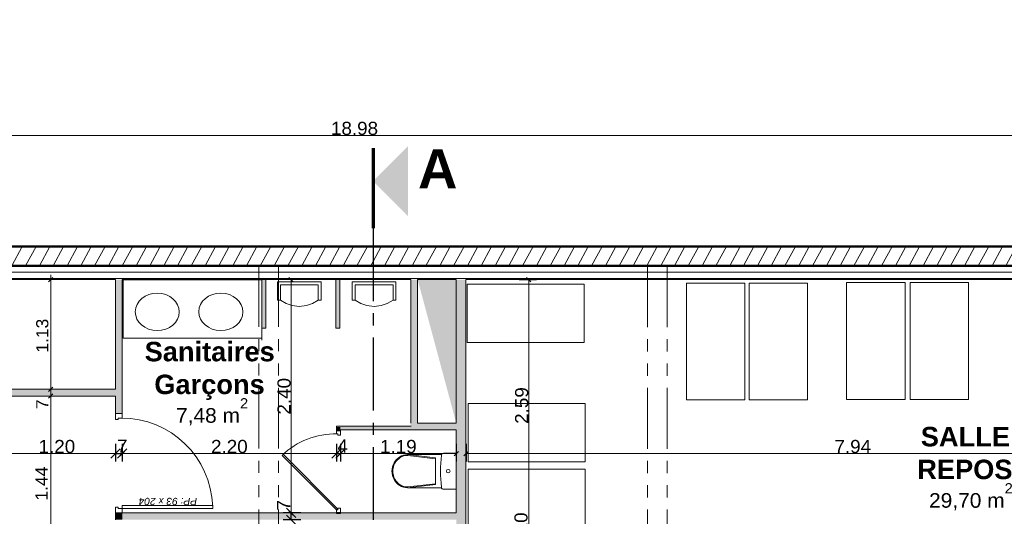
# Model space of a CAD drawing. Extents: x -61922 to 269817, y -51921 to -896.
# Tile 22 of 37: x -37133 to -27023, y -30328 to -25224. Entities that reach past the tile are written whole.
import ezdxf

# ---------------------------------------------------------------- set-up
doc = ezdxf.new("R2010")
doc.units = 0
doc.header["$LTSCALE"] = 0.1
doc.header["$MEASUREMENT"] = 0
for name, pattern in [('AXES2', [1.125, 0.75, -0.125, 0.125, -0.125]), ('FANTOME2', [1.25, 0.625, -0.125, 0.125, -0.125, 0.125, -0.125]), ('Lignes cachées', [195.611112, 141.111112, -54.5])]:
    doc.linetypes.add(name, pattern=pattern)
doc.layers.get('0').update_dxf_attribs({"lineweight": 9})
doc.layers.get('Defpoints').update_dxf_attribs({"lineweight": 9})
for name, color, linetype, lineweight in [('Aucune', 7, 'Continuous', 9), ('Cloisons', 7, 'Continuous', 9), ('Cotat_ 1_50', 7, 'Continuous', 9), ('Doublages Inter', 7, 'Continuous', 9), ('Mobiliers', 7, 'Continuous', 9), ('Murs Périphériques', 7, 'Continuous', 9), ('Plomberie Sanitaire', 7, 'Continuous', 9), ('Poutres', 7, 'Continuous', 9), ('Revetement Sols', 7, 'Continuous', 9), ('Texte 2D', 7, 'Continuous', 9)]:
    doc.layers.add(name, color=color, linetype=linetype, lineweight=lineweight)
doc.styles.add('STYLE_GENERE_2', font='swissc.ttf', dxfattribs={"width": 1.25})
doc.styles.add('STYLE_GENERE_4', font='ariali.ttf')
doc.styles.add('STYLE_GENERE_6', font='arialbd.ttf')
doc.linetypes.add('ISOLATION', pattern='A,0.0001,-0.1,[134,ltypeshp.shx,S=0.1,R=0,X=-0.1,Y=0],-0.2,[134,ltypeshp.shx,S=0.1,R=180,X=0.1,Y=0],-0.1', length=0.4001)
doc.dimstyles.new('COTATION_EN_M', dxfattribs={"dimtxt": 135, "dimasz": 45, "dimexe": 80, "dimexo": 10, "dimgap": 3, "dimtad": 1, "dimlfac": 0.001, "dimzin": 0, "dimdsep": 46, "dimtxsty": 'STYLE_GENERE_2', "dimblk": 'OBLIQUE', "dimcen": 2.5, "dimclrd": 256, "dimclre": 256, "dimclrt": 256, "dimadec": 0, "dimazin": 0, "dimtfac": 1, "dimtix": 1, "dimtmove": 1, "dimatfit": 3, "dimldrblk": 'OBLIQUE', "dimfxl": 100, "dimfxlon": 1, "dimtfillclr": 256, "dimtolj": 1, "dimtzin": 1, "dimlwd": -1, "dimarcsym": 0})
doc.dimstyles.new('COTE CM', dxfattribs={"dimtxt": 135, "dimasz": 95, "dimexe": 80, "dimexo": 10, "dimgap": 10, "dimtad": 1, "dimdec": 0, "dimlfac": 0.1, "dimzin": 0, "dimtxsty": 'STYLE_GENERE_2', "dimblk": 'OBLIQUE', "dimcen": 0.09, "dimclrd": 256, "dimclre": 256, "dimclrt": 256, "dimadec": 0, "dimazin": 0, "dimtfac": 1, "dimtdec": 0, "dimtmove": 1, "dimatfit": 3, "dimfxl": 100, "dimfxlon": 1, "dimtolj": 1, "dimtzin": 0, "dimarcsym": 0})
pattern_1 = [(241.8604, (-49431.77, -45033.68), (110.2251, -58.9527), [])]

# ---------------------------------------------------------------- blocks, each defined once
blk = doc.blocks.new('_Oblique')
at = {"color": 0, "linetype": 'ByBlock', "lineweight": -2}
blk.add_line((-0.5, -0.5), (0.5, 0.5), dxfattribs=at)
blk = doc.blocks.new('*D903')
at = {"lineweight": -2, "transparency": 16777216}
for p, q in [((-37351, -29583), (-37351, -29763)), ((-36150, -29583), (-36150, -29763))]:
    blk.add_line(p, q, dxfattribs=at)
at = {"transparency": 16777216}
blk.add_line((-37351, -29683), (-36150, -29683), dxfattribs=at)
at = {"layer": 'Defpoints', "color": 0, "transparency": 16777216}
for p in [(-36150, -29333), (-37351, -29450), (-36150, -29683)]:
    blk.add_point(p, dxfattribs=at)
at = {"transparency": 16777216, "xscale": 45, "yscale": 45, "zscale": 45, "rotation": 180}
blk.add_blockref('_Oblique', (-37351, -29683), dxfattribs=at)
at = {"transparency": 16777216, "xscale": 45, "yscale": 45, "zscale": 45}
blk.add_blockref('_Oblique', (-36150, -29683), dxfattribs=at)
at = {"transparency": 16777216, "insert": (-36751, -29611), "char_height": 135, "attachment_point": 5, "style": 'STYLE_GENERE_2'}
blk.add_mtext('\\A1;1.20', dxfattribs=at)
blk = doc.blocks.new('*D904')
at = {"lineweight": -2, "transparency": 16777216}
for p, q in [((-36150, -29583), (-36150, -29763)), ((-36080, -29583), (-36080, -29763)), ((-36150, -29683), (-36080, -29683))]:
    blk.add_line(p, q, dxfattribs=at)
at = {"layer": 'Defpoints', "color": 0, "transparency": 16777216}
for p in [(-36080, -29318), (-36150, -29333), (-36080, -29683)]:
    blk.add_point(p, dxfattribs=at)
at = {"lineweight": -2, "transparency": 16777216, "xscale": 95, "yscale": 95, "zscale": 95, "rotation": 180}
blk.add_blockref('_Oblique', (-36150, -29683), dxfattribs=at)
at = {"lineweight": -2, "transparency": 16777216, "xscale": 95, "yscale": 95, "zscale": 95}
blk.add_blockref('_Oblique', (-36080, -29683), dxfattribs=at)
at = {"transparency": 16777216, "insert": (-36080, -29606), "char_height": 135, "attachment_point": 5, "style": 'STYLE_GENERE_2'}
blk.add_mtext('\\A1;7', dxfattribs=at)
blk = doc.blocks.new('*D905')
at = {"lineweight": -2, "transparency": 16777216}
for p, q in [((-36080, -29583), (-36080, -29763)), ((-33880, -29583), (-33880, -29763))]:
    blk.add_line(p, q, dxfattribs=at)
at = {"transparency": 16777216}
blk.add_line((-36080, -29683), (-33880, -29683), dxfattribs=at)
at = {"layer": 'Defpoints', "color": 0, "transparency": 16777216}
for p in [(-36080, -29318), (-33880, -29450), (-33880, -29683)]:
    blk.add_point(p, dxfattribs=at)
at = {"transparency": 16777216, "xscale": 45, "yscale": 45, "zscale": 45, "rotation": 180}
blk.add_blockref('_Oblique', (-36080, -29683), dxfattribs=at)
at = {"transparency": 16777216, "xscale": 45, "yscale": 45, "zscale": 45}
blk.add_blockref('_Oblique', (-33880, -29683), dxfattribs=at)
at = {"transparency": 16777216, "insert": (-34980, -29611), "char_height": 135, "attachment_point": 5, "style": 'STYLE_GENERE_2'}
blk.add_mtext('\\A1;2.20', dxfattribs=at)
blk = doc.blocks.new('*D906')
at = {"lineweight": -2, "transparency": 16777216}
for p, q in [((-33880, -29583), (-33880, -29763)), ((-33840, -29583), (-33840, -29763)), ((-33880, -29683), (-33840, -29683))]:
    blk.add_line(p, q, dxfattribs=at)
at = {"layer": 'Defpoints', "color": 0, "transparency": 16777216}
for p in [(-33880, -29450), (-33840, -29450), (-33840, -29683)]:
    blk.add_point(p, dxfattribs=at)
at = {"lineweight": -2, "transparency": 16777216, "xscale": 95, "yscale": 95, "zscale": 95, "rotation": 180}
blk.add_blockref('_Oblique', (-33880, -29683), dxfattribs=at)
at = {"lineweight": -2, "transparency": 16777216, "xscale": 95, "yscale": 95, "zscale": 95}
blk.add_blockref('_Oblique', (-33840, -29683), dxfattribs=at)
at = {"transparency": 16777216, "insert": (-33817, -29605), "char_height": 135, "attachment_point": 5, "style": 'STYLE_GENERE_2'}
blk.add_mtext('\\A1;4', dxfattribs=at)
blk = doc.blocks.new('*D907')
at = {"lineweight": -2, "transparency": 16777216}
for p, q in [((-33840, -29583), (-33840, -29763)), ((-32650, -29583), (-32650, -29763))]:
    blk.add_line(p, q, dxfattribs=at)
at = {"transparency": 16777216}
blk.add_line((-33840, -29683), (-32650, -29683), dxfattribs=at)
at = {"layer": 'Defpoints', "color": 0, "transparency": 16777216}
for p in [(-33840, -29450), (-32650, -29440), (-32650, -29683)]:
    blk.add_point(p, dxfattribs=at)
at = {"transparency": 16777216, "xscale": 45, "yscale": 45, "zscale": 45, "rotation": 180}
blk.add_blockref('_Oblique', (-33840, -29683), dxfattribs=at)
at = {"transparency": 16777216, "xscale": 45, "yscale": 45, "zscale": 45}
blk.add_blockref('_Oblique', (-32650, -29683), dxfattribs=at)
at = {"transparency": 16777216, "insert": (-33245, -29611), "char_height": 135, "attachment_point": 5, "style": 'STYLE_GENERE_2'}
blk.add_mtext('\\A1;1.19', dxfattribs=at)
blk = doc.blocks.new('*D908')
at = {"lineweight": -2, "transparency": 16777216}
for p, q in [((-32550, -29583), (-32550, -29763)), ((-24607, -29583), (-24607, -29763))]:
    blk.add_line(p, q, dxfattribs=at)
at = {"transparency": 16777216}
blk.add_line((-32550, -29683), (-24607, -29683), dxfattribs=at)
at = {"layer": 'Defpoints', "color": 0, "transparency": 16777216}
for p in [(-24607, -27895), (-32550, -29440), (-24607, -29683)]:
    blk.add_point(p, dxfattribs=at)
at = {"transparency": 16777216, "xscale": 45, "yscale": 45, "zscale": 45, "rotation": 180}
blk.add_blockref('_Oblique', (-32550, -29683), dxfattribs=at)
at = {"transparency": 16777216, "xscale": 45, "yscale": 45, "zscale": 45}
blk.add_blockref('_Oblique', (-24607, -29683), dxfattribs=at)
at = {"transparency": 16777216, "insert": (-28579, -29611), "char_height": 135, "attachment_point": 5, "style": 'STYLE_GENERE_2'}
blk.add_mtext('\\A1;7.94', dxfattribs=at)
blk = doc.blocks.new('*D945')
at = {"lineweight": -2, "ltscale": 10, "transparency": 16777216}
for p, q in [((-49176, -32475), (-49320, -32583)), ((-46395, -36184), (-46539, -36292))]:
    blk.add_line(p, q, dxfattribs=at)
at = {"ltscale": 10, "transparency": 16777216}
blk.add_line((-49256, -32535), (-46475, -36244), dxfattribs=at)
at = {"layer": 'Defpoints', "color": 0, "ltscale": 10, "transparency": 16777216}
for p in [(672, -896), (-48934, -32294), (-46475, -36244)]:
    blk.add_point(p, dxfattribs=at)
at = {"ltscale": 10, "transparency": 16777216, "xscale": 45, "yscale": 45, "zscale": 45}
for p, rotation in [((-49256, -32535), 126.8603809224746), ((-46475, -36244), 306.8603809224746)]:
    blk.add_blockref('_Oblique', p, dxfattribs=dict(at, rotation=rotation))
at = {"ltscale": 10, "transparency": 16777216, "insert": (-47923, -34433), "char_height": 135, "attachment_point": 5, "rotation": 126.8604, "style": 'STYLE_GENERE_2'}
blk.add_mtext('\\A1;4.64', dxfattribs=at)
blk = doc.blocks.new('*D967')
at = {"lineweight": -2, "ltscale": 10, "transparency": 16777216}
for p, q in [((-34246, -30293), (-34426, -30293)), ((-34346, -30363), (-34346, -30293)), ((-34246, -30363), (-34426, -30363))]:
    blk.add_line(p, q, dxfattribs=at)
at = {"layer": 'Defpoints', "color": 0, "ltscale": 10, "transparency": 16777216}
for p in [(-34346, -30293), (-33670, -30293), (-33670, -30363)]:
    blk.add_point(p, dxfattribs=at)
at = {"lineweight": -2, "ltscale": 10, "transparency": 16777216, "xscale": 95, "yscale": 95, "zscale": 95}
for p, rotation in [((-34346, -30293), 90), ((-34346, -30363), 270)]:
    blk.add_blockref('_Oblique', p, dxfattribs=dict(at, rotation=rotation))
at = {"ltscale": 10, "transparency": 16777216, "insert": (-34423, -30214), "char_height": 135, "attachment_point": 5, "rotation": 90, "style": 'STYLE_GENERE_2'}
blk.add_mtext('\\A1;7', dxfattribs=at)
blk = doc.blocks.new('*D968')
at = {"lineweight": -2, "ltscale": 10, "transparency": 16777216}
for p, q in [((-34246, -27895), (-34426, -27895)), ((-34246, -30293), (-34426, -30293))]:
    blk.add_line(p, q, dxfattribs=at)
at = {"ltscale": 10, "transparency": 16777216}
blk.add_line((-34346, -30293), (-34346, -27895), dxfattribs=at)
at = {"layer": 'Defpoints', "color": 0, "ltscale": 10, "transparency": 16777216}
for p in [(-34346, -27895), (-33676, -27895), (-33670, -30293)]:
    blk.add_point(p, dxfattribs=at)
at = {"ltscale": 10, "transparency": 16777216, "xscale": 45, "yscale": 45, "zscale": 45}
for p, rotation in [((-34346, -27895), 90), ((-34346, -30293), 270)]:
    blk.add_blockref('_Oblique', p, dxfattribs=dict(at, rotation=rotation))
at = {"ltscale": 10, "transparency": 16777216, "insert": (-34418, -29094), "char_height": 135, "attachment_point": 5, "rotation": 90, "style": 'STYLE_GENERE_2'}
blk.add_mtext('\\A1;2.40', dxfattribs=at)
blk = doc.blocks.new('*D973')
at = {"lineweight": -2, "ltscale": 10, "transparency": 16777216}
for p, q in [((-31806, -30482), (-31986, -30482)), ((-31906, -30583), (-31906, -30482)), ((-31806, -30583), (-31986, -30583))]:
    blk.add_line(p, q, dxfattribs=at)
at = {"layer": 'Defpoints', "color": 0, "ltscale": 10, "transparency": 16777216}
for p in [(-31906, -30482), (-31660, -30482), (-31730, -30583)]:
    blk.add_point(p, dxfattribs=at)
at = {"lineweight": -2, "ltscale": 10, "transparency": 16777216, "xscale": 95, "yscale": 95, "zscale": 95}
for p, rotation in [((-31906, -30482), 90), ((-31906, -30583), 270)]:
    blk.add_blockref('_Oblique', p, dxfattribs=dict(at, rotation=rotation))
at = {"ltscale": 10, "transparency": 16777216, "insert": (-31985, -30395), "char_height": 135, "attachment_point": 5, "rotation": 90, "style": 'STYLE_GENERE_2'}
blk.add_mtext('\\A1;10', dxfattribs=at)
blk = doc.blocks.new('*D974')
at = {"lineweight": -2, "ltscale": 10, "transparency": 16777216}
for p, q in [((-32006, -27895), (-31826, -27895)), ((-31806, -30482), (-31986, -30482))]:
    blk.add_line(p, q, dxfattribs=at)
at = {"ltscale": 10, "transparency": 16777216}
blk.add_line((-31906, -30482), (-31906, -27895), dxfattribs=at)
at = {"layer": 'Defpoints', "color": 0, "ltscale": 10, "transparency": 16777216}
for p in [(-32550, -27895), (-31906, -27895), (-31660, -30482)]:
    blk.add_point(p, dxfattribs=at)
at = {"ltscale": 10, "transparency": 16777216, "xscale": 45, "yscale": 45, "zscale": 45}
for p, rotation in [((-31906, -27895), 90), ((-31906, -30482), 270)]:
    blk.add_blockref('_Oblique', p, dxfattribs=dict(at, rotation=rotation))
at = {"ltscale": 10, "transparency": 16777216, "insert": (-31978, -29189), "char_height": 135, "attachment_point": 5, "rotation": 90, "style": 'STYLE_GENERE_2'}
blk.add_mtext('\\A1;2.59', dxfattribs=at)
blk = doc.blocks.new('*D977')
at = {"lineweight": -2, "ltscale": 10, "transparency": 16777216}
for p, q in [((-43185, -26514), (-43185, -26334)), ((-24204, -26514), (-24204, -26334))]:
    blk.add_line(p, q, dxfattribs=at)
at = {"ltscale": 10, "transparency": 16777216}
blk.add_line((-24204, -26414), (-43185, -26414), dxfattribs=at)
at = {"layer": 'Defpoints', "color": 0, "ltscale": 10, "transparency": 16777216}
for p in [(-43185, -26414), (-43185, -27354), (-24204, -27354)]:
    blk.add_point(p, dxfattribs=at)
at = {"ltscale": 10, "transparency": 16777216, "xscale": 45, "yscale": 45, "zscale": 45, "rotation": 180}
blk.add_blockref('_Oblique', (-43185, -26414), dxfattribs=at)
at = {"ltscale": 10, "transparency": 16777216, "xscale": 45, "yscale": 45, "zscale": 45}
blk.add_blockref('_Oblique', (-24204, -26414), dxfattribs=at)
at = {"lineweight": 5, "ltscale": 10, "transparency": 16777216, "insert": (-33695, -26342), "char_height": 135, "attachment_point": 5, "style": 'STYLE_GENERE_2'}
blk.add_mtext('\\A1;18.98', dxfattribs=at)

msp = doc.modelspace()

# ---------------------------------------------------------------- hatches: boundary and pattern name
h = msp.add_hatch()
h.set_pattern_fill('ANSI31', color=256, scale=1000, angle=160, style=0)
h.set_pattern_definition(pattern_1)
h.paths.add_polyline_path([(-43185.085, -27555.357), (-43418.697, -27730.506), (-43340.715, -27834.519), (-43340.624, -27834.451), (-43298.724, -27890.526), (-43118.437, -27755.357), (-39825.463, -27755.357), (-33504.127, -27755.357), (-33504.127, -27555.357)])
h = msp.add_hatch()
h.set_pattern_fill('ANSI31', color=256, scale=1000, angle=160, style=0)
h.set_pattern_definition(pattern_1)
h.paths.add_polyline_path([(-33504.127, -27555.357), (-33504.127, -27755.357), (-26176.275, -27755.357), (-26176.538, -27554.665)])
at = {"layer": 'Cloisons', "linetype": 'Continuous', "lineweight": 60}
for points in [[(-36080.343, -27895.357), (-36150.343, -27895.357), (-36150.343, -29272.676), (-36080.343, -29272.676)], [(-33046.879, -29369.732), (-33046.879, -27895.357), (-33116.879, -27895.357), (-33116.879, -29369.732)], [(-32650.343, -30482.676), (-32550.343, -30482.676), (-32550.343, -27895.357), (-32650.343, -27895.357)], [(-37351.072, -29092.676), (-36150.343, -29092.676), (-36150.343, -29022.676), (-37421.072, -29022.676)], [(-36080.343, -30292.676), (-36150.343, -30292.676), (-36150.343, -30362.676), (-36080.343, -30362.676)], [(-36080.343, -30362.676), (-32650.343, -30362.676), (-32650.343, -30292.676), (-36080.343, -30292.676)]]:
    msp.add_hatch(color=7, dxfattribs=at).paths.add_polyline_path(points, flags=0)
at = {"layer": 'Cloisons', "linetype": 'Continuous', "lineweight": 9}
for color, points in [(7, [(-34606.879, -28395.357), (-34606.879, -27895.357), (-34646.879, -27895.357), (-34646.879, -28395.357)]), (7, [(-33846.879, -28395.357), (-33846.879, -27895.357), (-33886.879, -27895.357), (-33886.879, -28395.357)]), (9, [(-33840.344, -29409.732), (-33880.344, -29409.732), (-33880.344, -29449.732), (-33840.344, -29449.732)]), (7, [(-33840.342, -30289.732), (-33880.342, -30289.732), (-33880.342, -30299.732), (-33840.342, -30299.732)])]:
    msp.add_hatch(color=color, dxfattribs=at).paths.add_polyline_path(points, flags=0)
msp.add_hatch(color=9, dxfattribs=at).paths.add_polyline_path([(-33118.37, -29399.732), (-33880.343, -29399.732), (-33880.343, -29439.732), (-33118.37, -29439.732)])
at = {"layer": 'Cloisons', "linetype": 'Continuous', "lineweight": 60}
msp.add_hatch(color=7, dxfattribs=at).paths.add_polyline_path([(-33116.879, -29439.618), (-32650.343, -29439.732), (-32650.343, -29369.732), (-33116.879, -29369.618)])
at = {"layer": 'Revetement Sols', "linetype": 'Continuous', "lineweight": 9}
msp.add_hatch(color=7, dxfattribs=at).paths.add_polyline_path([(-32650.343, -29369.732), (-33046.879, -27895.357), (-32650.343, -27895.357)], flags=0)

# ---------------------------------------------------------------- linework, layer by layer
at = {"lineweight": 70, "ltscale": 10}
msp.add_line((-33504.127, -26543.197), (-33504.127, -27365.413), dxfattribs=at)
at = {"linetype": 'AXES2', "lineweight": 30, "ltscale": 10000}
msp.add_line((-33504.127, -27365.413), (-33504.127, -43336.485), dxfattribs=at)
at = {"lineweight": 50}
for p, q in [((-43185.085, -27555.357), (-26176.275, -27555.357)), ((-43118.437, -27755.357), (-24404.127, -27755.357))]:
    msp.add_line(p, q, dxfattribs=at)
msp.add_line((-33840.344, -29439.732), (-33118.37, -29439.732))
at = {"layer": 'Aucune', "color": 7, "linetype": 'Continuous', "lineweight": 15}
msp.add_solid([(-33144.703, -27243.017), (-33144.703, -26524.169), (-33504.127, -26883.593)], dxfattribs=at)
at = {"layer": 'Cloisons', "color": 7, "linetype": 'ISOLATION', "ltscale": 1550}
msp.add_line((-24607.408, -27820.335), (-39660.463, -27820.335), dxfattribs=at)
at = {"layer": 'Cloisons', "color": 7, "linetype": 'Continuous'}
for p, q in [((-36150.343, -27895.357), (-36150.343, -29022.676)), ((-36080.343, -29272.676), (-36080.343, -27895.357)), ((-34606.879, -27895.357), (-34646.879, -27895.357)), ((-34646.879, -27895.357), (-34646.879, -28395.357)), ((-34606.879, -28395.357), (-34606.879, -27895.357)), ((-33846.879, -27895.357), (-33886.879, -27895.357)), ((-33886.879, -27895.357), (-33886.879, -28395.357)), ((-33846.879, -28395.357), (-33846.879, -27895.357)), ((-33116.879, -27895.357), (-33116.879, -29369.732)), ((-33046.879, -29369.732), (-33046.879, -27895.357)), ((-32650.343, -27895.357), (-32650.343, -29369.732)), ((-32550.343, -30482.676), (-32550.343, -27895.357)), ((-34646.879, -28395.357), (-34606.879, -28395.357)), ((-33886.879, -28395.357), (-33846.879, -28395.357)), ((-36150.343, -29022.676), (-37421.072, -29022.676)), ((-37351.072, -29092.676), (-36150.343, -29092.676)), ((-36150.343, -29092.676), (-36150.343, -29272.676)), ((-36150.343, -29272.676), (-36080.343, -29272.676)), ((-33880.344, -29409.732), (-33880.344, -29449.732)), ((-33112.576, -29399.732), (-33880.343, -29399.732)), ((-33880.343, -29399.732), (-33880.343, -29439.732)), ((-33116.879, -29369.732), (-33118.37, -29369.732)), ((-32650.343, -29369.732), (-33046.879, -29369.732)), ((-33880.344, -29449.732), (-33840.344, -29449.732)), ((-33840.344, -29449.732), (-33840.344, -29439.732)), ((-33118.37, -29439.732), (-32650.343, -29439.732)), ((-32650.343, -29439.732), (-32650.343, -30292.676)), ((-36150.343, -30292.676), (-36080.343, -30292.676)), ((-36150.343, -30292.676), (-36150.343, -30362.676)), ((-32650.343, -30292.676), (-36080.343, -30292.676)), ((-33880.342, -30289.732), (-33840.342, -30289.732)), ((-33880.342, -30289.732), (-33880.342, -30299.732)), ((-33880.342, -30289.732), (-33840.342, -30289.732)), ((-33880.342, -30299.732), (-33840.342, -30299.732)), ((-33840.342, -30299.732), (-33840.342, -30289.732))]:
    msp.add_line(p, q, dxfattribs=at)
at = {"layer": 'Cloisons', "color": 59, "linetype": 'Continuous', "lineweight": 20}
for p, q in [((-36140.343, -29272.676), (-36150.343, -29272.676)), ((-36090.343, -29272.676), (-36140.343, -29272.676)), ((-36080.343, -29272.676), (-36090.343, -29272.676)), ((-36140.343, -30292.676), (-36150.343, -30292.676)), ((-36090.343, -30292.676), (-36140.343, -30292.676)), ((-36080.343, -30292.676), (-36090.343, -30292.676)), ((-33880.342, -30289.732), (-33870.342, -30289.732)), ((-33870.342, -30289.732), (-33850.342, -30289.732)), ((-33850.342, -30289.732), (-33840.342, -30289.732))]:
    msp.add_line(p, q, dxfattribs=at)
at = {"layer": 'Cloisons'}
for p, q in [((-36150.343, -29272.676), (-36150.343, -29332.676)), ((-36120.343, -29332.676), (-36120.343, -29317.676)), ((-36120.343, -29317.676), (-36080.343, -29317.676)), ((-36080.343, -29317.676), (-36080.343, -29272.676)), ((-36150.343, -29332.676), (-36120.343, -29332.676)), ((-33880.342, -29449.732), (-33840.342, -29449.732)), ((-33880.342, -29479.732), (-33880.342, -29449.732)), ((-33880.342, -29449.732), (-33870.342, -29449.732)), ((-33865.342, -29479.732), (-33880.342, -29479.732)), ((-33870.342, -29449.732), (-33850.342, -29449.732)), ((-33865.342, -29494.732), (-33865.342, -29479.732)), ((-33840.342, -29494.732), (-33865.342, -29494.732)), ((-33850.342, -29449.732), (-33840.342, -29449.732)), ((-33840.342, -29449.732), (-33840.342, -29494.732)), ((-34438.847, -29701.188), (-33879.736, -30260.299)), ((-34428.241, -29690.581), (-33869.129, -30249.692)), ((-35150.343, -30217.676), (-36080.343, -30217.676)), ((-36080.343, -30217.676), (-36080.343, -30247.676)), ((-35150.343, -30247.676), (-35150.343, -30217.676)), ((-36150.343, -30292.676), (-36150.343, -30232.676)), ((-36150.343, -30232.676), (-36120.343, -30232.676)), ((-36120.343, -30232.676), (-36120.343, -30247.676)), ((-36120.343, -30247.676), (-36080.343, -30247.676)), ((-36080.343, -30247.676), (-36080.343, -30292.676)), ((-36080.343, -30247.676), (-35150.343, -30247.676)), ((-33869.129, -30249.692), (-33880.342, -30260.906)), ((-33865.342, -30259.732), (-33880.342, -30259.732)), ((-33880.342, -30259.732), (-33880.342, -30289.732)), ((-33840.342, -30244.732), (-33865.342, -30244.732)), ((-33865.342, -30244.732), (-33865.342, -30259.732)), ((-33840.342, -30289.732), (-33840.342, -30244.732))]:
    msp.add_line(p, q, dxfattribs=at)
at = {"layer": 'Cloisons', "color": 9, "linetype": 'Continuous'}
msp.add_line((-33880.343, -29439.732), (-33126.879, -29439.732), dxfattribs=at)
at = {"layer": 'Cloisons'}
for centre, radius, start, end in [((-36090.343, -30257.676), 940, 1.9853472, 90), ((-33890.342, -30269.732), 790, 88.7991606, 133.9722539)]:
    msp.add_arc(centre, radius, start, end, dxfattribs=at)
at = {"layer": 'Cotat_ 1_50', "color": 7, "linetype": 'Continuous', "lineweight": 20}
for p, q in [((-30961.471, -27555.357), (-31148.971, -27555.357)), ((-36719.895, -27895.357), (-36907.395, -27895.357)), ((-36813.645, -27920.357), (-36813.645, -27845.357)), ((-32100.973, -27895.357), (-32288.473, -27895.357)), ((-36813.645, -28997.676), (-36813.645, -27920.357)), ((-36813.645, -29067.676), (-36813.645, -28997.676)), ((-36813.645, -29067.676), (-36813.645, -28997.676)), ((-36719.895, -29022.676), (-36907.395, -29022.676)), ((-36719.895, -29022.676), (-36907.395, -29022.676)), ((-36719.895, -29092.676), (-36907.395, -29092.676)), ((-36719.895, -29092.676), (-36907.395, -29092.676)), ((-36813.645, -30510.357), (-36813.645, -29067.676)), ((-36813.645, -30510.357), (-36813.645, -29067.676)), ((-32650.343, -29991.164), (-32650.343, -30178.664)), ((-32550.343, -29991.164), (-32550.343, -30178.664)), ((-32550.343, -29991.164), (-32550.343, -30178.664)), ((-34251.881, -30292.676), (-34439.381, -30292.676)), ((-34251.881, -30292.676), (-34439.381, -30292.676))]:
    msp.add_line(p, q, dxfattribs=at)
at = {"layer": 'Doublages Inter', "color": 7, "linetype": 'Continuous'}
for p, q in [((-24417.408, -27755.357), (-39660.463, -27755.357)), ((-39533.463, -27882.357), (-24607.408, -27882.357)), ((-39520.463, -27895.357), (-36150.343, -27895.357)), ((-36080.343, -27895.357), (-33116.879, -27895.357)), ((-33046.879, -27895.357), (-32650.343, -27895.357)), ((-32550.343, -27895.357), (-24607.408, -27895.357))]:
    msp.add_line(p, q, dxfattribs=at)
at = {"layer": 'Mobiliers', "color": 7, "linetype": 'Continuous', "lineweight": 20}
for p, q in [((-34646.879, -27897.766), (-36069.796, -27897.766)), ((-36069.796, -27897.766), (-36069.796, -28497.93)), ((-34646.879, -28497.446), (-34646.879, -27897.766)), ((-36069.796, -28497.93), (-34646.879, -28497.446))]:
    msp.add_line(p, q, dxfattribs=at)
at = {"layer": 'Mobiliers', "color": 253}
for p, q in [((-32537.312, -28541.483), (-32537.312, -27941.483)), ((-32537.312, -27941.483), (-31337.312, -27941.483)), ((-31337.312, -27941.483), (-31337.312, -28541.483)), ((-30287.845, -29131.133), (-30287.845, -27931.133)), ((-30287.845, -27931.133), (-29687.845, -27931.133)), ((-29687.845, -27931.133), (-29687.845, -29131.133)), ((-29642.819, -29131.133), (-29642.819, -27931.133)), ((-29642.819, -27931.133), (-29042.819, -27931.133)), ((-29042.819, -27931.133), (-29042.819, -29131.133)), ((-28642.823, -29126.589), (-28642.823, -27926.589)), ((-28642.823, -27926.589), (-28042.823, -27926.589)), ((-28042.823, -27926.589), (-28042.823, -29126.589)), ((-27989.245, -29126.589), (-27989.245, -27926.589)), ((-27989.245, -27926.589), (-27389.245, -27926.589)), ((-27389.245, -27926.589), (-27389.245, -29126.589)), ((-31337.312, -28541.483), (-32537.312, -28541.483)), ((-32527.505, -29767.607), (-32527.505, -29167.607)), ((-32527.505, -29167.607), (-31327.505, -29167.607)), ((-31327.505, -29167.607), (-31327.505, -29767.607)), ((-29687.845, -29131.133), (-30287.845, -29131.133)), ((-29042.819, -29131.133), (-29642.819, -29131.133)), ((-28042.823, -29126.589), (-28642.823, -29126.589)), ((-27389.245, -29126.589), (-27989.245, -29126.589)), ((-31327.505, -29767.607), (-32527.505, -29767.607)), ((-32527.505, -30443.699), (-32527.505, -29843.699)), ((-32527.505, -29843.699), (-31327.505, -29843.699)), ((-31327.505, -29843.699), (-31327.505, -30443.699))]:
    msp.add_line(p, q, dxfattribs=at)
at = {"layer": 'Murs Périphériques', "color": 7, "linetype": 'Continuous'}
for p, q in [((-26176.275, -27555.357), (-43185.085, -27555.357)), ((-34646.879, -28517.446), (-34646.879, -28337.81)), ((-36071.506, -28497.855), (-34646.879, -28497.446))]:
    msp.add_line(p, q, dxfattribs=at)
at = {"layer": 'Murs Périphériques', "linetype": 'Continuous'}
msp.add_line((-43118.437, -27755.357), (-26176.275, -27755.357), dxfattribs=at)
at = {"layer": 'Plomberie Sanitaire', "color": 7, "linetype": 'Continuous', "lineweight": 20}
for p, q in [((-34487.246, -27918.014), (-34037.246, -27918.014)), ((-34487.246, -27918.014), (-34487.246, -28107.203)), ((-34456.577, -27950.563), (-34456.577, -28107.203)), ((-34456.577, -27950.563), (-34067.915, -27950.563)), ((-34067.915, -27950.563), (-34067.915, -28107.203)), ((-34037.246, -27918.014), (-34037.246, -28107.203)), ((-33719.143, -27918.014), (-33269.143, -27918.014)), ((-33719.143, -27918.014), (-33719.143, -28107.203)), ((-33688.474, -27950.563), (-33688.474, -28107.203)), ((-33688.474, -27950.563), (-33299.813, -27950.563)), ((-33299.813, -27950.563), (-33299.813, -28107.203)), ((-33269.143, -27918.014), (-33269.143, -28107.203)), ((-34487.246, -28107.203), (-34456.577, -28107.203)), ((-34037.246, -28107.203), (-34067.915, -28107.203)), ((-33719.143, -28107.203), (-33688.474, -28107.203)), ((-33269.143, -28107.203), (-33299.813, -28107.203)), ((-32650.139, -29679.464), (-32650.547, -30049.463))]:
    msp.add_line(p, q, dxfattribs=at)
at = {"layer": 'Plomberie Sanitaire', "linetype": 'Continuous', "lineweight": 20}
for p, q in [((-32801.665, -29693.956), (-33149.352, -29693.573)), ((-33148.899, -29702.266), (-32862.73, -29735.733)), ((-33148.889, -29693.574), (-32862.72, -29727.041)), ((-32650.139, -29679.464), (-32780.6, -29679.32)), ((-32862.871, -29864.23), (-32862.72, -29727.041)), ((-32862.871, -29864.23), (-32863.022, -30001.418)), ((-33149.264, -30034.256), (-32863.022, -30001.418)), ((-33149.255, -30025.564), (-32863.012, -29992.726)), ((-32801.827, -30034.638), (-33149.726, -30034.255)), ((-32650.547, -30049.463), (-32781.007, -30049.32))]:
    msp.add_line(p, q, dxfattribs=at)
at = {"layer": 'Plomberie Sanitaire', "color": 7, "linetype": 'Continuous', "lineweight": 20}
for points in [[(-34067.915, -28107.203), (-34126.4, -28139.609), (-34188.366, -28161.888), (-34262.246, -28172.015), (-34336.125, -28161.888), (-34398.092, -28139.609), (-34456.577, -28107.203)], [(-33299.813, -28107.203), (-33358.298, -28139.609), (-33420.264, -28161.888), (-33494.143, -28172.015), (-33568.023, -28161.888), (-33629.989, -28139.609), (-33688.474, -28107.203)]]:
    msp.add_lwpolyline(points, dxfattribs=at)
for centre in [(-35720.123, -28226.568), (-35067.504, -28226.568)]:
    msp.add_ellipse(centre, major_axis=(-226.251, 1.374), ratio=0.849821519, dxfattribs=at)
at = {"layer": 'Plomberie Sanitaire', "linetype": 'Continuous', "lineweight": 20}
for centre, major_axis, ratio, start_param, end_param in [((-33149.539, -29863.914), (0.187, 170.341), 0.94401118, 0, 3.141592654), ((-33149.077, -29863.915), (0.178, 161.649), 0.942639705, 0, 3.141592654), ((-31192.652, -29866.067), (-1618.906, 1.781), 0.977808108, 6.178216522, 6.388032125), ((-32780.623, -29700.808), (-21.975, 0.024), 0.977808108, 4.71238898, 6.1737848), ((-32780.983, -30027.832), (-21.975, 0.024), 0.977808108, 0.100415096, 1.570796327)]:
    msp.add_ellipse(centre, major_axis=major_axis, ratio=ratio, start_param=start_param, end_param=end_param, dxfattribs=at)
msp.add_ellipse((-32732.676, -29864.373), major_axis=(-18.382, 0.02), ratio=0.977808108, dxfattribs=at)
at = {"layer": 'Poutres', "color": 7, "linetype": 'FANTOME2', "ltscale": 10000}
msp.add_line((-34676.274, -27756.671), (-34676.274, -34419.785), dxfattribs=at)
at = {"layer": 'Poutres', "color": 7, "linetype": 'Lignes cachées', "lineweight": 20}
for p, q in [((-34676.274, -27756.671), (-34476.274, -27756.671)), ((-30685.399, -27757.977), (-30485.399, -27757.977))]:
    msp.add_line(p, q, dxfattribs=at)
at = {"layer": 'Poutres', "linetype": 'FANTOME2', "ltscale": 10000}
msp.add_line((-34476.274, -27756.671), (-34476.274, -34419.847), dxfattribs=at)
at = {"layer": 'Poutres', "color": 7, "linetype": 'FANTOME2', "lineweight": 20, "ltscale": 10000}
for p, q in [((-30685.399, -27757.977), (-30685.399, -34421.026)), ((-30485.399, -27757.977), (-30485.399, -34421.088))]:
    msp.add_line(p, q, dxfattribs=at)

# ---------------------------------------------------------------- block references
at = {"ltscale": 10, "xscale": 45, "yscale": 45, "zscale": 45}
for p in [(-36813.645, -27895.357), (-36813.645, -29022.676), (-36813.645, -29092.676)]:
    msp.add_blockref('_Oblique', p, dxfattribs=at)

# ---------------------------------------------------------------- texts
at = {"layer": 'Aucune', "color": 7, "linetype": 'Continuous', "lineweight": 50, "insert": (-33042.437, -26556.712), "char_height": 400, "attachment_point": 1, "line_spacing_factor": 0.975772, "style": 'STYLE_GENERE_6'}
msp.add_mtext('A', dxfattribs=at)
at = {"layer": 'Cloisons', "insert": (-35310.858, -30136.754), "char_height": 75, "attachment_point": 7, "rotation": 180, "style": 'STYLE_GENERE_4'}
msp.add_mtext('{PP: 93 x 204}', dxfattribs=at)
at = {"layer": 'Cotat_ 1_50', "color": 7, "lineweight": 20, "char_height": 125, "attachment_point": 1, "rotation": 90, "style": 'STYLE_GENERE_2'}
for s, insert in [('1.13', (-36963.645, -28645.725)), ('{7}', (-36963.645, -29225.758)), ('1.44', (-36971.12, -30165.307))]:
    msp.add_mtext(s, dxfattribs=dict(at, insert=insert))
at = {"layer": 'Revetement Sols', "color": 7, "linetype": 'Continuous', "lineweight": 20, "char_height": 150, "attachment_point": 7, "style": 'STYLE_GENERE_2'}
for s, insert in [('{7,48 m\\A1{\\H0.7x;\\S2^  ;}}', (-35527.606, -29393.956)), ('{29,70 m\\A1{\\H0.7x;\\S2^  ;}}', (-27796.006, -30267.339))]:
    msp.add_mtext(s, dxfattribs=dict(at, insert=insert))
at = {"layer": 'Texte 2D', "color": 7, "style": 'STYLE_GENERE_6'}
for s, p in [('Sanitaires', (-35849.783, -28734.961)), ('Garçons', (-35750.397, -29071.705)), ('SALLE', (-27880.692, -29608.86)), ('REPOS', (-27917.185, -29945.604))]:
    msp.add_text(s, height=200, dxfattribs=at).set_placement(p)

# ---------------------------------------------------------------- dimensions: what is measured, and where the dimension line sits
at = {"ltscale": 10}
for base, p1, p2, angle, picture, middle in [((-46475.035, -36244.115), (-48934.286, -32294.152), (671.887, -896.158), 126.8603809, '*D945', (-47923.248, -34433.018)), ((-34345.631, -27895.357), (-33669.693, -30292.676), (-33676.229, -27895.357), 90, '*D968', (-34418.015, -29094.017)), ((-31905.611, -27895.357), (-31660.343, -30481.968), (-32550.343, -27895.357), 90, '*D974', (-31977.996, -29188.663))]:
    dim = msp.add_linear_dim(base=base, p1=p1, p2=p2, angle=angle, dimstyle='COTATION_EN_M', dxfattribs=at)
    dim.commit()
    dim.dimension.update_dxf_attribs({"geometry": picture, "text_midpoint": middle})
at = {"lineweight": 5, "ltscale": 10}
dim = msp.add_linear_dim(base=(-43185.085, -26414.034), p1=(-24204.127, -27353.643), p2=(-43185.085, -27353.643), dimstyle='COTATION_EN_M', dxfattribs=at)
dim.commit()
dim.dimension.update_dxf_attribs({"geometry": '*D977', "text_midpoint": (-33694.606, -26341.736)})
for base, p1, p2, picture, middle in [((-24607.408, -29683.15), (-32550.343, -29439.732), (-24607.408, -27895.357), '*D908', (-28578.876, -29610.853)), ((-33880.344, -29683.15), (-36080.343, -29317.676), (-33880.344, -29449.732), '*D905', (-34980.343, -29610.765)), ((-36150.343, -29683.15), (-37351.072, -29449.991), (-36150.343, -29332.676), '*D903', (-36750.707, -29610.765)), ((-32650.343, -29683.15), (-33840.344, -29449.732), (-32650.343, -29439.732), '*D907', (-33245.343, -29610.853))]:
    dim = msp.add_linear_dim(base=base, p1=p1, p2=p2, dimstyle='COTATION_EN_M')
    dim.commit()
    dim.dimension.update_dxf_attribs({"geometry": picture, "text_midpoint": middle})
for base, p1, p2, picture, middle in [((-36080.343, -29683.15), (-36150.343, -29332.676), (-36080.343, -29317.676), '*D904', (-36080.343, -29683.15)), ((-33840.344, -29683.15), (-33880.344, -29449.732), (-33840.344, -29449.732), '*D906', (-33816.594, -29683.15))]:
    dim = msp.add_linear_dim(base=base, p1=p1, p2=p2, dimstyle='COTE CM')
    dim.commit()
    dim.dimension.update_dxf_attribs({"geometry": picture, "text_midpoint": middle, "dimtype": 160})
at = {"ltscale": 10}
for base, p1, p2, picture, middle in [((-34345.631, -30292.676), (-33669.693, -30362.676), (-33669.693, -30292.676), '*D967', (-34345.631, -30213.745)), ((-31905.611, -30481.968), (-31730.343, -30582.676), (-31660.343, -30481.968), '*D973', (-31905.611, -30394.597))]:
    dim = msp.add_linear_dim(base=base, p1=p1, p2=p2, angle=90, dimstyle='COTE CM', dxfattribs=at)
    dim.commit()
    dim.dimension.update_dxf_attribs({"geometry": picture, "text_midpoint": middle, "dimtype": 160})

doc.saveas('drawing.dxf')
